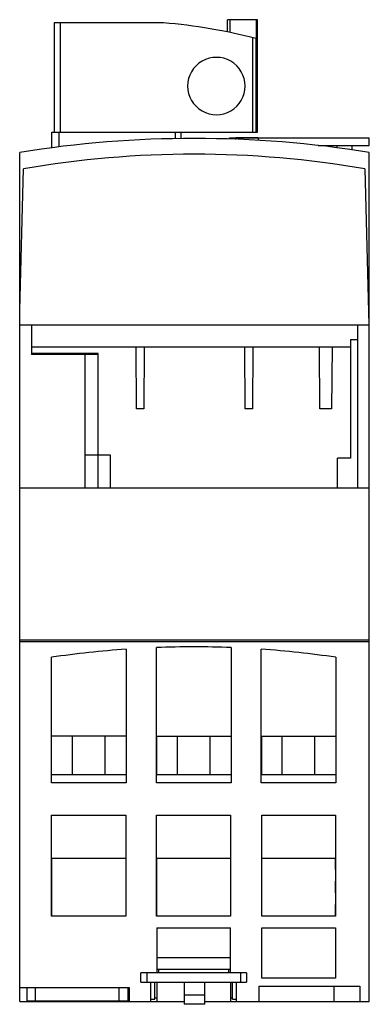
# Model space of a CAD drawing. Header units: millimetres. Extents: x 32 to 77, y 12 to 139.
import ezdxf

# ---------------------------------------------------------------- set-up
doc = ezdxf.new("R2010")
doc.units = ezdxf.units.MM
doc.header["$LTSCALE"] = 9.79057
doc.layers.get('0').update_dxf_attribs({"linetype": 'CONTINUOUS'})

msp = doc.modelspace()

# ---------------------------------------------------------------- linework, layer by layer
at = {"color": 7, "linetype": 'Continuous'}
for p, q in [((36.51, 138.49), (36.51, 124.39)), ((50.6, 138.49), (36.51, 138.49)), ((37.29, 138.49), (37.29, 124.39)), ((58.82, 137.32), (58.82, 138.89)), ((62.7, 138.89), (58.82, 138.89)), ((59.12, 138.89), (59.12, 137.24)), ((62.52, 138.89), (62.52, 124.39)), ((62.7, 124.39), (62.7, 138.89)), ((62.05, 136.58), (62.05, 124.39)), ((62.51, 124.39), (62.51, 136.47)), ((36.21, 122.39), (36.21, 124.39)), ((36.21, 124.39), (62.7, 124.39)), ((37.11, 124.39), (37.11, 122.51)), ((52.1, 124.39), (52.1, 123.57)), ((52.84, 123.58), (52.84, 124.39)), ((59.07, 123.52), (59.07, 123.69)), ((59.07, 123.69), (77.07, 123.69)), ((59.87, 123.45), (59.87, 123.65)), ((62.77, 123.65), (59.87, 123.65)), ((62.77, 123.65), (62.77, 123.34)), ((77.07, 122.69), (77.07, 123.69)), ((32.07, 12.39), (32.07, 121.79)), ((70.5, 122.69), (77.07, 122.69)), ((72.95, 122.39), (72.95, 122.69)), ((74.85, 122.13), (74.85, 122.69)), ((77.07, 12.39), (77.07, 121.79)), ((32.07, 101.47), (32.55, 119.66)), ((76.49, 119.66), (77.02, 99.57)), ((32.13, 103.76), (32.07, 103.76)), ((77.07, 103.76), (76.91, 103.76)), ((32.07, 99.58), (33.57, 99.56)), ((33.57, 99.56), (33.57, 95.76)), ((33.57, 99.56), (77.07, 99.56)), ((75.57, 99.56), (75.57, 78.59)), ((74.67, 97.7), (74.67, 82.39)), ((74.67, 97.7), (75.57, 97.7)), ((33.61, 95.89), (33.61, 96.76)), ((33.61, 96.76), (74.67, 96.76)), ((47.11, 88.76), (47.04, 96.76)), ((48.1, 96.76), (48.03, 88.76)), ((61.11, 88.76), (61.04, 96.76)), ((62.1, 96.76), (62.03, 88.76)), ((70.72, 88.76), (70.65, 96.76)), ((72.29, 96.76), (72.22, 88.76)), ((42.17, 95.76), (33.57, 95.76)), ((42.17, 95.89), (33.61, 95.89)), ((40.47, 95.76), (40.47, 78.59)), ((42.17, 78.59), (42.17, 95.89)), ((48.03, 88.76), (47.11, 88.76)), ((62.03, 88.76), (61.11, 88.76)), ((72.22, 88.76), (70.72, 88.76)), ((43.77, 82.79), (40.47, 82.79)), ((43.77, 78.59), (43.77, 82.79)), ((74.67, 82.39), (72.97, 82.39)), ((72.97, 78.59), (72.97, 82.39)), ((32.07, 78.59), (77.07, 78.59)), ((32.07, 58.99), (77.07, 58.99)), ((32.07, 58.79), (77.07, 58.79)), ((45.77, 57.79), (45.77, 40.59)), ((49.67, 40.59), (49.67, 58)), ((59.27, 58), (59.27, 40.59)), ((63.17, 40.59), (63.17, 57.79)), ((36.17, 40.59), (36.17, 56.75)), ((72.77, 56.75), (72.77, 40.59)), ((36.18, 46.61), (45.76, 46.61)), ((38.87, 41.6), (38.87, 46.61)), ((43.07, 41.6), (43.07, 46.61)), ((49.71, 46.59), (59.26, 46.59)), ((49.71, 41.6), (49.71, 46.59)), ((52.37, 41.6), (52.37, 46.59)), ((56.57, 41.6), (56.57, 46.59)), ((63.22, 46.59), (72.77, 46.59)), ((63.22, 41.6), (63.22, 46.59)), ((65.87, 41.6), (65.87, 46.59)), ((70.07, 41.6), (70.07, 46.59)), ((45.76, 41.6), (36.18, 41.6)), ((59.26, 41.6), (49.71, 41.6)), ((72.77, 41.6), (63.22, 41.6)), ((45.77, 40.59), (36.17, 40.59)), ((59.27, 40.59), (49.67, 40.59)), ((72.77, 40.59), (63.17, 40.59)), ((36.17, 36.39), (45.72, 36.39)), ((36.17, 23.38), (36.17, 36.39)), ((45.72, 36.39), (45.72, 23.38)), ((49.67, 36.39), (59.2, 36.39)), ((49.67, 23.38), (49.67, 36.39)), ((59.2, 36.39), (59.2, 23.38)), ((63.22, 36.39), (72.72, 36.39)), ((63.22, 23.38), (63.22, 36.39)), ((72.72, 36.39), (72.72, 23.38)), ((36.22, 30.89), (45.72, 30.89)), ((36.22, 23.39), (36.22, 30.89)), ((49.72, 30.89), (59.21, 30.89)), ((49.72, 23.39), (49.72, 30.89)), ((63.22, 30.89), (72.72, 30.89)), ((72.67, 30.89), (72.67, 29.39)), ((72.67, 29.39), (72.72, 29.39)), ((72.72, 27.89), (72.67, 27.89)), ((72.67, 27.89), (72.67, 26.39)), ((72.67, 26.39), (72.72, 26.39)), ((72.72, 24.89), (72.67, 24.89)), ((72.67, 24.89), (72.67, 23.38)), ((45.72, 23.38), (36.17, 23.38)), ((59.2, 23.38), (49.67, 23.38)), ((72.72, 23.38), (63.22, 23.38)), ((49.72, 21.89), (59.21, 21.89)), ((49.72, 21.89), (49.72, 16.09)), ((59.22, 16.09), (59.21, 21.89)), ((63.22, 21.89), (72.72, 21.89)), ((63.22, 15.39), (63.22, 21.89)), ((72.72, 21.89), (72.72, 15.39)), ((49.72, 18.09), (59.22, 18.09)), ((49.72, 16.59), (59.22, 16.59)), ((49.97, 16.09), (49.97, 16.59)), ((58.97, 16.09), (58.97, 16.59)), ((61.27, 16.09), (47.67, 16.09)), ((47.67, 14.89), (47.67, 16.09)), ((48.43, 16.09), (48.43, 14.89)), ((60.51, 16.09), (60.51, 14.89)), ((61.27, 16.09), (61.27, 14.89)), ((72.72, 15.39), (63.22, 15.39)), ((32.07, 14.19), (46.17, 14.19)), ((32.97, 14.19), (32.97, 12.49)), ((34.09, 12.49), (34.09, 14.19)), ((44.85, 14.19), (44.85, 12.49)), ((45.97, 14.19), (45.97, 12.49)), ((46.17, 14.19), (46.17, 12.39)), ((47.67, 14.89), (61.27, 14.89)), ((48.97, 12.39), (48.97, 14.89)), ((49.47, 12.69), (49.47, 14.89)), ((49.72, 14.89), (49.72, 12.39)), ((53.22, 14.89), (53.22, 12.04)), ((55.92, 12.04), (55.92, 14.89)), ((59.22, 14.89), (59.22, 12.39)), ((59.47, 12.69), (59.47, 14.89)), ((59.97, 12.39), (59.97, 14.89)), ((62.87, 14.39), (75.87, 14.39)), ((62.87, 14.39), (62.87, 12.39)), ((72.49, 14.39), (72.49, 12.39)), ((75.87, 14.39), (75.87, 12.39)), ((48.97, 12.69), (49.47, 12.69)), ((49.47, 12.89), (49.72, 12.89)), ((55.92, 13.24), (53.22, 13.24)), ((59.22, 12.89), (59.47, 12.89)), ((59.47, 12.69), (59.97, 12.69)), ((32.07, 12.39), (53.22, 12.39)), ((32.97, 12.49), (45.97, 12.49)), ((33.27, 12.49), (33.27, 12.39)), ((45.67, 12.49), (45.67, 12.39)), ((55.92, 12.04), (53.22, 12.04)), ((55.92, 12.39), (77.07, 12.39))]:
    msp.add_line(p, q, dxfattribs=at)
for centre, radius, start, end in [((44.55, 66.77), 71.97, 75.5559, 85.1854), ((57.39, 130.34), 3.7, 359.9817, 180.0183), ((57.39, 130.34), 3.7, 179.9813, 0.0187), ((54.57, -17.83), 141.42, 80.8451, 99.1549), ((54.52, -6.44), 128, 80.1151, 99.8849), ((54.47, -67.15), 125.24, 93.9834, 98.4021), ((54.47, -67.15), 125.24, 87.8035, 92.1965), ((54.47, -67.15), 125.24, 81.5979, 86.0166)]:
    msp.add_arc(centre, radius, start, end, dxfattribs=at)

doc.saveas('drawing.dxf')
